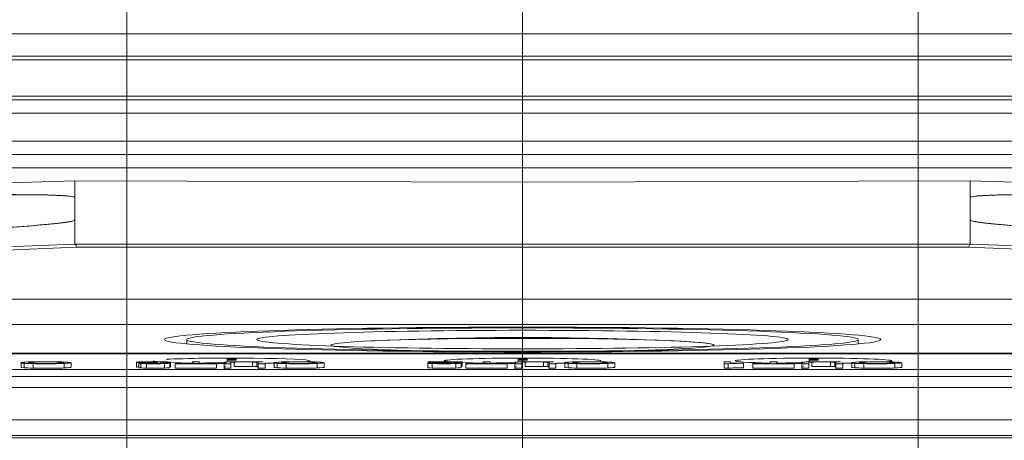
# Model space of a CAD drawing. Header units: millimetres. Extents: x 4 to 836, y 5 to 589.
# Tile 146 of 163: x 678 to 700, y 352 to 362. Entities that reach past the tile are written whole.
import ezdxf

# ---------------------------------------------------------------- set-up
doc = ezdxf.new("R2010")
doc.units = ezdxf.units.MM
doc.layers.add('1', color=7, linetype='Continuous', true_color=0xffffff)
doc.styles.add('ideas_simplex', font='simplex.shx')
doc.dimstyles.get("Standard").update_dxf_attribs({"dimtxt": 0.18, "dimasz": 0.18, "dimexe": 0.18, "dimexo": 0.0625, "dimgap": 0.09, "dimtad": 0, "dimtih": 1, "dimtoh": 1, "dimdec": 4, "dimzin": 0, "dimdsep": 46, "dimtxsty": 'Standard', "dimcen": 0.09, "dimadec": 0, "dimazin": 0, "dimtfac": 1, "dimtdec": 4, "dimtofl": 0, "dimtmove": 0, "dimatfit": 3, "dimfxl": 1, "dimtolj": 1, "dimtzin": 0, "dimarcsym": 0})

# ---------------------------------------------------------------- blocks, each defined once
blk = doc.blocks.new('_U0')
at = {"layer": '1', "color": 27, "lineweight": 13}
for p, q in [((692.58978, 322.531272), (733.359921, 387.302931)), ((733.359921, 387.302931), (735.359921, 387.302931))]:
    blk.add_line(p, q, dxfattribs=at)
at = {"layer": '1', "color": 27, "lineweight": 18}
for points in [[(698.87565, 332.517655), (700.026073, 335.338352), (700.921432, 334.774779)], [(696.585037, 328.878549), (695.434614, 326.057851), (694.539254, 326.621425)]]:
    blk.add_solid(points, dxfattribs=at)
at = {"layer": '1', "color": 87, "linetype": 'Continuous', "lineweight": 25, "char_height": 3, "attachment_point": 7, "line_spacing_factor": 1.204819, "style": 'ideas_simplex'}
for s, insert in [('\\W0.5945;4 N°5 {\\Fgdt;x}6', (740.588921, 384.937931)), ('\\W0.9188;M', (737.018921, 384.937931))]:
    blk.add_mtext(s, dxfattribs=dict(at, insert=insert))
blk = doc.blocks.new('_U6')
at = {"layer": '1', "color": 152, "lineweight": 13}
for p, q in [((707.915586, 361.359343), (604.33873, 361.359343)), ((696.641509, 245.904525), (604.338729, 245.904525))]:
    blk.add_line(p, q, dxfattribs=at)
at = {"layer": '1', "color": 27, "lineweight": 13}
blk.add_line((606.338729, 245.904525), (606.33873, 361.359343), dxfattribs=at)
at = {"layer": '1', "color": 87, "lineweight": 25}
for p, q in [((604.83873, 310.734434), (599.21373, 310.734434)), ((599.21373, 310.734434), (599.21373, 309.234434)), ((604.83873, 309.234434), (604.83873, 310.734434)), ((599.21373, 298.029434), (599.21373, 296.529434)), ((604.83873, 296.529434), (604.83873, 298.029434)), ((599.21373, 296.529434), (604.83873, 296.529434))]:
    blk.add_line(p, q, dxfattribs=at)
at = {"layer": '1', "color": 27, "lineweight": 18}
for points in [[(606.33873, 361.359343), (606.86771, 358.359345), (605.809749, 358.359341)], [(606.338729, 245.904525), (605.809749, 248.904523), (606.86771, 248.904527)]]:
    blk.add_solid(points, dxfattribs=at)
at = {"layer": '1', "color": 87, "linetype": 'Continuous', "lineweight": 25, "char_height": 3, "attachment_point": 7, "rotation": 90, "line_spacing_factor": 1.204819, "style": 'ideas_simplex'}
for s, insert in [('\\W1.1692;115,5', (597.37273, 296.491934)), ('\\W1.2097;4.55', (604.68523, 297.976934))]:
    blk.add_mtext(s, dxfattribs=dict(at, insert=insert))
blk = doc.blocks.new('_U8')
at = {"layer": '1', "color": 87, "lineweight": 25}
for p, q in [((783.434647, 346.409442), (777.809647, 346.409442)), ((777.809647, 346.409442), (777.809647, 344.909442)), ((783.434647, 344.909442), (783.434647, 346.409442)), ((777.809647, 333.704442), (777.809647, 332.204442)), ((783.434647, 332.204442), (783.434647, 333.704442)), ((777.809647, 332.204442), (783.434647, 332.204442))]:
    blk.add_line(p, q, dxfattribs=at)
at = {"layer": '1', "color": 27, "lineweight": 13}
blk.add_line((784.934647, 313.020432), (784.934647, 346.409442), dxfattribs=at)
at = {"layer": '1', "color": 152, "lineweight": 13}
for p, q in [((700.230343, 330.698102), (786.934647, 330.698102)), ((700.230343, 313.020432), (786.934647, 313.020432))]:
    blk.add_line(p, q, dxfattribs=at)
at = {"layer": '1', "color": 27, "lineweight": 18}
for points in [[(784.934647, 330.698102), (785.463627, 327.698104), (784.405666, 327.6981)], [(784.934647, 313.020432), (784.405666, 316.02043), (785.463627, 316.020434)]]:
    blk.add_solid(points, dxfattribs=at)
at = {"layer": '1', "color": 87, "linetype": 'Continuous', "lineweight": 25, "char_height": 3, "attachment_point": 7, "rotation": 90, "line_spacing_factor": 1.204819, "style": 'ideas_simplex'}
for s, insert in [('\\W1.2097;17,7', (775.968647, 333.651942)), ('\\W1.2097;.696', (783.281147, 333.651942))]:
    blk.add_mtext(s, dxfattribs=dict(at, insert=insert))
blk = doc.blocks.new('_U10')
at = {"layer": '1', "color": 87, "lineweight": 25}
for p, q in [((662.54195, 381.752379), (661.04195, 381.752379)), ((661.04195, 381.752379), (661.04195, 376.127379)), ((675.24695, 381.752379), (673.74695, 381.752379)), ((675.24695, 376.127379), (675.24695, 381.752379)), ((661.04195, 376.127379), (662.54195, 376.127379)), ((673.74695, 376.127379), (675.24695, 376.127379))]:
    blk.add_line(p, q, dxfattribs=at)
at = {"layer": '1', "color": 152, "lineweight": 13}
for p, q in [((680.052674, 333.198102), (680.052674, 376.627379)), ((697.730343, 333.198102), (697.730343, 376.627379))]:
    blk.add_line(p, q, dxfattribs=at)
at = {"layer": '1', "color": 27, "lineweight": 13}
blk.add_line((697.730343, 374.627379), (661.04195, 374.627379), dxfattribs=at)
at = {"layer": '1', "color": 27, "lineweight": 18}
for points in [[(680.052674, 374.627379), (683.052672, 375.15636), (683.052676, 374.098398)], [(697.730343, 374.627379), (694.730345, 374.098398), (694.730341, 375.15636)]]:
    blk.add_solid(points, dxfattribs=at)
at = {"layer": '1', "color": 87, "linetype": 'Continuous', "lineweight": 25, "char_height": 3, "attachment_point": 7, "line_spacing_factor": 1.204819, "style": 'ideas_simplex'}
for s, insert in [('\\W1.2097;17,7', (662.51345, 383.887379)), ('\\W1.2097;.696', (662.51345, 376.574879))]:
    blk.add_mtext(s, dxfattribs=dict(at, insert=insert))

msp = doc.modelspace()

# ---------------------------------------------------------------- linework, layer by layer
at = {"layer": '1', "color": 152, "linetype": 'Continuous', "lineweight": 13}
msp.add_line((688.892, 324.359), (688.892, 395.661), dxfattribs=at)
at = {"layer": '1', "color": 18, "linetype": 'Continuous', "lineweight": 18}
for p, q in [((706.392, 360.778), (671.392, 360.778)), ((671.392, 359.968), (706.392, 359.968))]:
    msp.add_line(p, q, dxfattribs=at)
at = {"layer": '1', "color": 143, "linetype": 'Continuous', "lineweight": 13}
for p, q in [((640.18, 359.882), (737.603, 359.882)), ((737.603, 359.583), (640.18, 359.583)), ((645.534, 358.959), (732.249, 358.959))]:
    msp.add_line(p, q, dxfattribs=at)
at = {"layer": '1', "color": 143, "linetype": 'Continuous', "lineweight": 18}
msp.add_line((732.249, 358.659), (645.534, 358.659), dxfattribs=at)
at = {"layer": '1', "color": 9, "linetype": 'Continuous', "lineweight": 18}
for p, q in [((652.892, 358.359), (688.892, 358.359)), ((724.892, 358.359), (688.892, 358.359)), ((659.147, 357.441), (678.892, 358.07)), ((688.892, 358.04), (678.892, 358.07)), ((678.892, 358.07), (678.892, 357.698)), ((688.892, 358.04), (698.892, 358.07)), ((718.636, 357.441), (698.892, 358.07)), ((698.892, 358.07), (698.892, 357.698)), ((678.892, 357.698), (678.892, 357.195)), ((698.892, 357.195), (698.892, 357.698)), ((678.892, 357.195), (678.892, 356.657)), ((698.892, 357.195), (698.892, 356.657)), ((713.711, 355.426), (664.072, 355.426))]:
    msp.add_line(p, q, dxfattribs=at)
at = {"layer": '1', "color": 9, "linetype": 'Continuous', "lineweight": 13}
for p, q in [((662.797, 356.013), (678.892, 356.657)), ((678.926, 356.585), (663.031, 355.949)), ((678.892, 356.656), (698.891, 356.656)), ((698.857, 356.585), (678.926, 356.585)), ((714.752, 355.949), (698.857, 356.585)), ((698.892, 356.657), (714.986, 356.013))]:
    msp.add_line(p, q, dxfattribs=at)
at = {"layer": '1', "color": 252, "linetype": 'Continuous', "lineweight": 18}
for p, q in [((664.642, 354.859), (713.141, 354.859)), ((674.339, 354.215), (703.444, 354.215)), ((703.36, 354.198), (674.423, 354.198))]:
    msp.add_line(p, q, dxfattribs=at)
at = {"layer": '1', "color": 2, "linetype": 'Continuous', "lineweight": 18}
for p, q in [((681.392, 354.52), (681.392, 354.423)), ((696.392, 354.423), (696.392, 354.52))]:
    msp.add_line(p, q, dxfattribs=at)
at = {"layer": '1', "color": 7, "linetype": 'Continuous', "lineweight": 18}
for p, q in [((677.69, 354.015), (677.69, 353.89)), ((677.758, 353.99), (677.758, 353.89)), ((677.956, 353.982), (677.956, 353.882)), ((678.806, 354.003), (678.806, 353.903)), ((680.264, 354.024), (680.264, 353.899)), ((680.322, 354.004), (680.322, 353.879)), ((680.486, 354.018), (680.486, 353.989)), ((680.487, 353.981), (680.487, 353.881)), ((680.885, 354.012), (680.885, 353.992)), ((681.014, 353.991), (681.014, 353.891)), ((681.028, 354.013), (681.028, 353.913)), ((681.129, 353.98), (681.129, 353.88)), ((681.67, 353.999), (681.67, 353.995)), ((682.054, 353.985), (682.054, 353.982)), ((682.054, 353.982), (682.054, 353.985)), ((682.054, 353.882), (682.054, 353.982)), ((682.224, 353.867), (682.224, 353.993)), ((682.292, 354.084), (682.292, 354.056)), ((682.492, 354.084), (682.292, 354.084)), ((682.292, 354.056), (682.492, 354.056)), ((682.292, 354.056), (682.292, 354.018)), ((682.492, 354.056), (682.492, 354.084)), ((682.862, 354.018), (682.862, 353.918)), ((682.987, 353.868), (682.987, 353.993)), ((683.141, 353.877), (683.141, 354.001)), ((683.343, 354.015), (683.343, 353.89)), ((683.411, 353.99), (683.411, 353.89)), ((683.609, 353.982), (683.609, 353.882)), ((684.459, 354.003), (684.459, 353.903)), ((686.774, 354.005), (686.774, 353.88)), ((687.433, 354.015), (687.433, 353.993)), ((687.517, 353.993), (687.517, 353.893)), ((687.527, 354.02), (687.527, 353.921)), ((687.544, 353.924), (687.544, 354.024)), ((687.626, 353.98), (687.626, 353.88)), ((688.166, 353.999), (688.166, 353.995)), ((688.55, 353.985), (688.55, 353.982)), ((688.55, 353.982), (688.55, 353.985)), ((688.55, 353.882), (688.55, 353.982)), ((688.72, 353.867), (688.72, 353.993)), ((688.992, 354.084), (688.792, 354.084)), ((688.792, 354.084), (688.792, 354.056)), ((688.792, 354.056), (688.992, 354.056)), ((688.792, 354.056), (688.792, 354.018)), ((688.992, 354.056), (688.992, 354.084)), ((689.358, 354.018), (689.358, 353.918)), ((689.483, 353.868), (689.483, 353.993)), ((689.637, 353.877), (689.637, 354.001)), ((689.839, 354.015), (689.839, 353.89)), ((689.907, 353.99), (689.907, 353.89)), ((690.105, 353.982), (690.105, 353.882)), ((690.955, 354.003), (690.955, 353.903)), ((693.396, 354.024), (693.396, 353.924)), ((693.54, 354.024), (693.396, 354.024)), ((693.396, 354.024), (693.396, 353.98)), ((693.396, 353.98), (693.485, 353.98)), ((693.396, 353.924), (693.396, 353.88)), ((693.396, 353.88), (693.396, 353.924)), ((693.485, 353.98), (693.485, 353.88)), ((693.54, 353.99), (693.54, 354.024)), ((693.824, 353.991), (693.824, 353.996)), ((693.824, 353.991), (693.824, 353.891)), ((694.036, 353.98), (694.036, 353.88)), ((694.577, 353.999), (694.577, 353.995)), ((694.961, 353.985), (694.961, 353.982)), ((694.961, 353.982), (694.961, 353.985)), ((694.961, 353.882), (694.961, 353.982)), ((695.13, 353.867), (695.13, 353.993)), ((695.492, 354.084), (695.292, 354.084)), ((695.292, 354.084), (695.292, 354.056)), ((695.292, 354.056), (695.292, 354.022)), ((695.292, 354.056), (695.492, 354.056)), ((695.492, 354.056), (695.492, 354.084)), ((695.769, 354.018), (695.769, 353.918)), ((695.894, 353.868), (695.894, 353.993)), ((696.048, 353.877), (696.048, 354.001)), ((696.25, 354.015), (696.25, 353.89)), ((696.318, 353.99), (696.318, 353.89)), ((696.516, 353.982), (696.516, 353.882)), ((697.366, 354.003), (697.366, 353.903)), ((687.527, 353.921), (687.518, 353.92)), ((693.396, 353.88), (693.485, 353.88))]:
    msp.add_line(p, q, dxfattribs=at)
at = {"layer": '1', "color": 7, "linetype": 'Continuous', "lineweight": 13}
for p, q in [((677.962, 354.015), (677.962, 353.989)), ((678.65, 353.985), (678.65, 353.886)), ((680.322, 354.004), (680.322, 354.004)), ((680.364, 353.986), (680.364, 353.886)), ((680.801, 354.019), (680.801, 353.986)), ((680.895, 353.983), (680.895, 353.883)), ((682.054, 353.985), (682.054, 353.985)), ((682.451, 354.017), (682.451, 353.917)), ((682.959, 354.014), (682.959, 353.914)), ((683.615, 354.015), (683.615, 353.989)), ((684.303, 353.985), (684.303, 353.886)), ((686.772, 354.019), (686.772, 354.022)), ((686.872, 353.983), (686.872, 353.883)), ((687.403, 353.983), (687.403, 353.883)), ((688.55, 353.985), (688.55, 353.985)), ((688.947, 354.017), (688.947, 353.917)), ((689.455, 354.014), (689.455, 353.914)), ((690.111, 354.015), (690.111, 353.989)), ((690.799, 353.985), (690.799, 353.886)), ((694.961, 353.985), (694.961, 353.985)), ((695.357, 354.017), (695.357, 353.917)), ((695.866, 354.014), (695.866, 353.914)), ((696.522, 354.015), (696.522, 353.989)), ((697.21, 353.985), (697.21, 353.886))]:
    msp.add_line(p, q, dxfattribs=at)
at = {"layer": '1', "color": 27, "linetype": 'Continuous', "lineweight": 18}
msp.add_line((712.878, 353.85), (664.905, 353.85), dxfattribs=at)
at = {"layer": '1', "color": 27, "linetype": 'Continuous', "lineweight": 13}
for p, q in [((675.601, 353.697), (702.182, 353.697)), ((702.182, 353.449), (675.601, 353.449)), ((676.112, 352.728), (701.671, 352.728)), ((676.083, 352.319), (701.7, 352.319)), ((701.671, 352.376), (676.112, 352.376))]:
    msp.add_line(p, q, dxfattribs=at)
at = {"layer": '1', "color": 2, "linetype": 'Continuous', "lineweight": 18}
for start, end in [(90, 92.58807), (87.41193, 90)]:
    msp.add_arc((688.892, 279.566), 75, start, end, dxfattribs=at)
at = {"layer": '1', "color": 9, "linetype": 'Continuous', "lineweight": 18}
for centre, major_axis, ratio, start_param, end_param in [((674.392, 357.54), (-4.5, -0.157), 0.034878, 3.140372, 4.536636), ((674.592, 357.546), (-4.3, -0.15), 0.034878, 3.140372, 4.536636), ((703.392, 357.54), (-4.5, 0.157), 0.034878, 4.888142, 6.284406), ((703.192, 357.546), (-4.3, 0.15), 0.034878, 4.888142, 6.284406), ((674.392, 357.038), (-4.5, -0.157), 0.034878, 1.918642, 3.140372), ((674.592, 357.047), (-4.3, -0.15), 0.034878, 1.918642, 3.140372), ((703.192, 357.047), (-4.3, 0.15), 0.034878, 0.00122, 1.222951), ((703.392, 357.038), (-4.5, 0.157), 0.034878, 0.00122, 1.222951), ((736.355, 356.947), (-57.463, -0.291), 0.001229, 6.283179, 6.285695), ((678.926, 354.658), (-0.04, 2), 0.071515, 6.010811, 6.24685), ((698.857, 354.658), (-0.04, -2), 0.071515, 3.177928, 3.413967), ((641.521, 356.947), (-57.37, 0.29), 0.00123, 3.139081, 3.141599)]:
    msp.add_ellipse(centre, major_axis=major_axis, ratio=ratio, start_param=start_param, end_param=end_param, dxfattribs=at)
at = {"layer": '1', "color": 252, "linetype": 'Continuous', "lineweight": 18}
msp.add_ellipse((688.892, 354.52), major_axis=(-8, 0), ratio=0.034899, dxfattribs=at)
at = {"layer": '1', "color": 2, "linetype": 'Continuous', "lineweight": 18}
for major_axis in [(7.5, 0), (5.937, 0)]:
    msp.add_ellipse((688.892, 354.52), major_axis=major_axis, ratio=0.034899, dxfattribs=at)
at = {"layer": '1', "color": 2, "linetype": 'Continuous', "lineweight": 13}
for start_param, end_param in [(3.141593, 6.283185), (0, 3.051125)]:
    msp.add_ellipse((688.892, 354.398), major_axis=(-4.279, 0), ratio=0.034899, start_param=start_param, end_param=end_param, dxfattribs=at)
at = {"layer": '1', "color": 2, "linetype": 'Continuous', "lineweight": 18}
for end_param in [3.799167, 3.069827]:
    msp.add_ellipse((688.892, 354.398), major_axis=(-4.279, 0), ratio=0.034899, start_param=3.051125, end_param=end_param, dxfattribs=at)
at = {"layer": '1', "color": 252, "linetype": 'Continuous', "lineweight": 18}
for centre, start_param, end_param in [((682.392, 354.045), 0, 0.370806), ((682.392, 354.045), 3.141593, 5.703856), ((682.392, 354.045), 0.6777, 1.474683), ((682.392, 354.045), 2.016804, 2.158765), ((682.392, 354.045), 2.779819, 3.141593), ((688.892, 354.045), 3.141593, 6.283185), ((688.892, 354.045), 0, 0.359614), ((688.892, 354.045), 0.691543, 1.472523), ((688.892, 354.045), 2.01111, 2.155918), ((695.392, 354.045), 3.141593, 6.283185), ((695.392, 354.045), 0, 0.973992), ((695.392, 354.045), 1.075505, 1.42108), ((695.392, 354.045), 1.960747, 2.089748), ((695.392, 354.045), 2.762147, 3.141593)]:
    msp.add_ellipse(centre, major_axis=(-1.75, 0), ratio=0.034899, start_param=start_param, end_param=end_param, dxfattribs=at)
at = {"layer": '1', "color": 30, "linetype": 'Continuous', "lineweight": 18}
for centre, start_param, end_param in [((682.392, 353.945), 1.648311, 2.038752), ((682.392, 353.945), 0.997412, 1.076345), ((688.892, 353.945), 1.665, 2.041403), ((688.892, 353.945), 0.997412, 1.085769), ((695.392, 353.945), 1.72204, 2.105118), ((695.392, 353.945), 0.997412, 1.158713)]:
    msp.add_ellipse(centre, major_axis=(1.6, 0), ratio=0.034899, start_param=start_param, end_param=end_param, dxfattribs=at)
at = {"layer": '1', "color": 7, "linetype": 'Continuous', "lineweight": 18}
for centre, major_axis, start_param, end_param in [((694.186, 353.966), (0.807, 0), 2.03578, 2.622704), ((694.206, 353.964), (-0.985, 0), 5.110589, 5.455533), ((694.186, 353.866), (0.807, 0), 2.03578, 2.622704)]:
    msp.add_ellipse(centre, major_axis=major_axis, ratio=0.034899, start_param=start_param, end_param=end_param, dxfattribs=at)
at = {"layer": '1', "color": 143, "linetype": 'Continuous', "lineweight": 18}
msp.add_open_spline([(669.697, 360.859), (708.086, 360.859)], degree=1, dxfattribs=at)
at = {"layer": '1', "color": 7, "linetype": 'Continuous', "lineweight": 18}
for points, knots in [([(677.758, 353.99), (677.713, 353.994), (677.69, 353.998), (677.69, 354.007), (677.714, 354.011), (677.761, 354.014)], [0, 0, 0, 0, 0.5, 0.5, 1, 1, 1, 1]), ([(678.65, 353.985), (678.546, 353.981), (678.412, 353.979), (678.247, 353.979), (678.139, 353.979), (678.042, 353.98), (677.956, 353.982)], [0, 0, 0, 0, 0.5, 0.5, 0.5, 1, 1, 1, 1]), ([(678.533, 354.015), (678.457, 354.018), (678.363, 354.02), (678.249, 354.02), (678.132, 354.02), (678.037, 354.018), (677.962, 354.015)], [0, 0, 0, 0, 0.5, 0.5, 0.5, 1, 1, 1, 1]), ([(677.964, 354.022), (678.052, 354.024), (678.146, 354.025), (678.248, 354.025), (678.358, 354.025), (678.456, 354.024), (678.542, 354.022)], [0, 0, 0, 0, 0.5, 0.5, 0.5, 1, 1, 1, 1]), ([(678.038, 353.986), (678.1, 353.985), (678.169, 353.984), (678.246, 353.984), (678.356, 353.984), (678.45, 353.986), (678.528, 353.989)], [0, 0, 0, 0, 0.5, 0.5, 0.5, 1, 1, 1, 1]), ([(680.322, 354.004), (680.283, 354.006), (680.264, 354.008), (680.264, 354.015), (680.301, 354.018), (680.376, 354.021)], [0, 0, 0, 0, 0.5, 0.5, 1, 1, 1, 1]), ([(680.364, 353.986), (680.336, 353.987), (680.322, 353.989), (680.322, 353.993), (680.335, 353.995), (680.362, 353.997)], [0, 0, 0, 0, 0.5, 0.5, 1, 1, 1, 1]), ([(680.376, 354.021), (680.45, 354.024), (680.544, 354.025), (680.658, 354.025), (680.76, 354.025), (680.845, 354.024), (680.913, 354.022)], [0, 0, 0, 0, 0.5, 0.5, 0.5, 1, 1, 1, 1]), ([(680.486, 354.018), (680.44, 354.016), (680.416, 354.014), (680.416, 354.009), (680.438, 354.007), (680.481, 354.005)], [0, 0, 0, 0, 0.5, 0.5, 1, 1, 1, 1]), ([(680.542, 353.997), (680.493, 353.996), (680.469, 353.994), (680.469, 353.989), (680.487, 353.988), (680.522, 353.986)], [0, 0, 0, 0, 0.5, 0.5, 1, 1, 1, 1]), ([(680.481, 354.005), (680.524, 354.004), (680.578, 354.003), (680.645, 354.003), (680.672, 354.003), (680.706, 354.003), (680.746, 354.003)], [0, 0, 0, 0, 0.5, 0.5, 0.5, 1, 1, 1, 1]), ([(680.801, 354.019), (680.762, 354.02), (680.714, 354.021), (680.657, 354.021), (680.589, 354.021), (680.532, 354.02), (680.486, 354.018)], [0, 0, 0, 0, 0.5, 0.5, 0.5, 1, 1, 1, 1]), ([(680.895, 353.983), (680.833, 353.981), (680.755, 353.98), (680.663, 353.98), (680.599, 353.98), (680.541, 353.98), (680.487, 353.981)], [0, 0, 0, 0, 0.5, 0.5, 0.5, 1, 1, 1, 1]), ([(680.522, 353.986), (680.558, 353.985), (680.604, 353.984), (680.716, 353.984), (680.762, 353.985), (680.799, 353.986)], [0, 0, 0, 0, 0.5, 0.5, 1, 1, 1, 1]), ([(680.73, 353.999), (680.72, 353.999), (680.713, 353.999), (680.707, 353.999), (680.646, 353.999), (680.591, 353.998), (680.542, 353.997)], [0, 0, 0, 0, 0.5, 0.5, 0.5, 1, 1, 1, 1]), ([(681.67, 354.024), (681.67, 354.024), (681.515, 354.024), (681.515, 354.024), (681.515, 354.024), (681.515, 353.985), (681.515, 353.985), (681.515, 353.985), (681.129, 353.985), (681.129, 353.985), (681.129, 353.985), (681.129, 353.98), (681.129, 353.98)], [0, 0, 0, 0, 0.25, 0.25, 0.25, 0.5, 0.5, 0.5, 0.75, 0.75, 0.75, 1, 1, 1, 1]), ([(682.054, 353.985), (682.054, 353.985), (681.67, 353.985), (681.67, 353.985), (681.67, 353.985), (681.67, 353.991), (681.67, 353.999)], [0, 0, 0, 0, 0.71486, 0.71486, 0.71486, 1, 1, 1, 1]), ([(682.264, 354.016), (682.237, 354.014), (682.224, 354.01), (682.224, 354.006), (682.224, 354.006), (682.224, 354.002), (682.224, 353.997)], [0, 0, 0, 0, 0.716533, 0.716533, 0.716533, 1, 1, 1, 1]), ([(682.378, 353.98), (682.378, 353.98), (682.378, 354.006), (682.378, 354.006), (682.378, 354.011), (682.402, 354.015), (682.451, 354.017)], [0, 0, 0, 0, 0.499922, 0.499922, 0.499922, 1, 1, 1, 1]), ([(682.948, 354.023), (682.879, 354.024), (682.789, 354.025), (682.68, 354.025), (682.567, 354.025), (682.477, 354.024), (682.407, 354.023)], [0, 0, 0, 0, 0.5, 0.5, 0.5, 1, 1, 1, 1]), ([(682.451, 354.017), (682.499, 354.019), (682.58, 354.02), (682.693, 354.02), (682.76, 354.02), (682.816, 354.019), (682.862, 354.018)], [0, 0, 0, 0, 0.5, 0.5, 0.5, 1, 1, 1, 1]), ([(683.411, 353.99), (683.366, 353.994), (683.343, 353.998), (683.343, 354.007), (683.367, 354.011), (683.414, 354.014)], [0, 0, 0, 0, 0.5, 0.5, 1, 1, 1, 1]), ([(684.303, 353.985), (684.199, 353.981), (684.065, 353.979), (683.9, 353.979), (683.792, 353.979), (683.695, 353.98), (683.609, 353.982)], [0, 0, 0, 0, 0.5, 0.5, 0.5, 1, 1, 1, 1]), ([(684.186, 354.015), (684.11, 354.018), (684.016, 354.02), (683.902, 354.02), (683.785, 354.02), (683.69, 354.018), (683.615, 354.015)], [0, 0, 0, 0, 0.5, 0.5, 0.5, 1, 1, 1, 1]), ([(683.617, 354.022), (683.705, 354.024), (683.799, 354.025), (683.901, 354.025), (684.011, 354.025), (684.109, 354.024), (684.195, 354.022)], [0, 0, 0, 0, 0.5, 0.5, 0.5, 1, 1, 1, 1]), ([(683.691, 353.987), (683.753, 353.985), (683.822, 353.984), (683.899, 353.984), (684.009, 353.984), (684.103, 353.986), (684.181, 353.989)], [0, 0, 0, 0, 0.5, 0.5, 0.5, 1, 1, 1, 1]), ([(686.772, 354.022), (686.772, 354.023), (686.772, 354.024), (686.772, 354.024), (686.772, 354.024), (687.544, 354.024), (687.544, 354.024)], [0, 0, 0, 0, 0.285216, 0.285216, 0.285216, 1, 1, 1, 1]), ([(686.872, 353.983), (686.807, 353.986), (686.774, 353.989), (686.774, 353.994), (686.783, 353.996), (686.803, 353.997)], [0, 0, 0, 0, 0.5, 0.5, 1, 1, 1, 1]), ([(687.403, 353.983), (687.337, 353.981), (687.249, 353.98), (687.026, 353.98), (686.937, 353.981), (686.872, 353.983)], [0, 0, 0, 0, 0.5, 0.5, 1, 1, 1, 1]), ([(686.988, 353.999), (686.943, 353.996), (686.921, 353.994), (686.921, 353.99), (686.942, 353.988), (686.982, 353.987)], [0, 0, 0, 0, 0.5, 0.5, 1, 1, 1, 1]), ([(686.982, 353.987), (687.023, 353.985), (687.076, 353.984), (687.141, 353.984), (687.21, 353.984), (687.265, 353.985), (687.306, 353.987)], [0, 0, 0, 0, 0.5, 0.5, 0.5, 1, 1, 1, 1]), ([(688.166, 354.024), (688.166, 354.024), (688.012, 354.024), (688.012, 354.024), (688.012, 354.024), (688.012, 353.985), (688.012, 353.985), (688.012, 353.985), (687.626, 353.985), (687.626, 353.985), (687.626, 353.985), (687.626, 353.98), (687.626, 353.98)], [0, 0, 0, 0, 0.25, 0.25, 0.25, 0.5, 0.5, 0.5, 0.75, 0.75, 0.75, 1, 1, 1, 1]), ([(688.55, 353.985), (688.55, 353.985), (688.166, 353.985), (688.166, 353.985), (688.166, 353.985), (688.166, 353.991), (688.166, 353.999)], [0, 0, 0, 0, 0.71486, 0.71486, 0.71486, 1, 1, 1, 1]), ([(688.76, 354.016), (688.733, 354.014), (688.72, 354.01), (688.72, 354.006), (688.72, 354.006), (688.72, 354.002), (688.72, 353.997)], [0, 0, 0, 0, 0.716533, 0.716533, 0.716533, 1, 1, 1, 1]), ([(688.875, 353.98), (688.875, 353.98), (688.875, 354.006), (688.875, 354.006), (688.875, 354.011), (688.899, 354.015), (688.947, 354.017)], [0, 0, 0, 0, 0.499922, 0.499922, 0.499922, 1, 1, 1, 1]), ([(689.444, 354.023), (689.375, 354.024), (689.285, 354.025), (689.176, 354.025), (689.064, 354.025), (688.973, 354.024), (688.904, 354.023)], [0, 0, 0, 0, 0.5, 0.5, 0.5, 1, 1, 1, 1]), ([(688.947, 354.017), (688.995, 354.019), (689.076, 354.02), (689.19, 354.02), (689.256, 354.02), (689.312, 354.019), (689.358, 354.018)], [0, 0, 0, 0, 0.5, 0.5, 0.5, 1, 1, 1, 1]), ([(689.907, 353.99), (689.862, 353.994), (689.839, 353.998), (689.839, 354.007), (689.863, 354.011), (689.911, 354.014)], [0, 0, 0, 0, 0.5, 0.5, 1, 1, 1, 1]), ([(690.799, 353.985), (690.695, 353.981), (690.561, 353.979), (690.396, 353.979), (690.289, 353.979), (690.191, 353.98), (690.105, 353.982)], [0, 0, 0, 0, 0.5, 0.5, 0.5, 1, 1, 1, 1]), ([(690.683, 354.015), (690.607, 354.018), (690.512, 354.02), (690.398, 354.02), (690.282, 354.02), (690.186, 354.018), (690.111, 354.015)], [0, 0, 0, 0, 0.5, 0.5, 0.5, 1, 1, 1, 1]), ([(690.114, 354.022), (690.201, 354.024), (690.296, 354.025), (690.397, 354.025), (690.507, 354.025), (690.605, 354.024), (690.691, 354.022)], [0, 0, 0, 0, 0.5, 0.5, 0.5, 1, 1, 1, 1]), ([(690.187, 353.986), (690.249, 353.985), (690.318, 353.984), (690.395, 353.984), (690.505, 353.984), (690.599, 353.986), (690.678, 353.989)], [0, 0, 0, 0, 0.5, 0.5, 0.5, 1, 1, 1, 1]), ([(694.577, 354.024), (694.577, 354.024), (694.422, 354.024), (694.422, 354.024), (694.422, 354.024), (694.422, 353.985), (694.422, 353.985), (694.422, 353.985), (694.036, 353.985), (694.036, 353.985), (694.036, 353.985), (694.036, 353.98), (694.036, 353.98)], [0, 0, 0, 0, 0.25, 0.25, 0.25, 0.5, 0.5, 0.5, 0.75, 0.75, 0.75, 1, 1, 1, 1]), ([(694.961, 353.985), (694.961, 353.985), (694.577, 353.985), (694.577, 353.985), (694.577, 353.985), (694.577, 353.991), (694.577, 353.999)], [0, 0, 0, 0, 0.71486, 0.71486, 0.71486, 1, 1, 1, 1]), ([(695.17, 354.016), (695.144, 354.014), (695.13, 354.01), (695.13, 354.006), (695.13, 354.006), (695.13, 353.985), (695.13, 353.981)], [0, 0, 0, 0, 0.525439, 0.525439, 0.525439, 1, 1, 1, 1]), ([(695.285, 353.98), (695.285, 353.98), (695.285, 354.006), (695.285, 354.006), (695.285, 354.011), (695.309, 354.015), (695.357, 354.017)], [0, 0, 0, 0, 0.499922, 0.499922, 0.499922, 1, 1, 1, 1]), ([(695.855, 354.023), (695.786, 354.024), (695.696, 354.025), (695.587, 354.025), (695.474, 354.025), (695.383, 354.024), (695.314, 354.023)], [0, 0, 0, 0, 0.5, 0.5, 0.5, 1, 1, 1, 1]), ([(695.357, 354.017), (695.406, 354.019), (695.487, 354.02), (695.6, 354.02), (695.667, 354.02), (695.723, 354.019), (695.769, 354.018)], [0, 0, 0, 0, 0.5, 0.5, 0.5, 1, 1, 1, 1]), ([(696.318, 353.99), (696.272, 353.994), (696.25, 353.998), (696.25, 354.007), (696.273, 354.011), (696.321, 354.014)], [0, 0, 0, 0, 0.5, 0.5, 1, 1, 1, 1]), ([(697.21, 353.985), (697.106, 353.981), (696.971, 353.979), (696.807, 353.979), (696.699, 353.979), (696.602, 353.98), (696.516, 353.982)], [0, 0, 0, 0, 0.5, 0.5, 0.5, 1, 1, 1, 1]), ([(697.093, 354.015), (697.017, 354.018), (696.922, 354.02), (696.808, 354.02), (696.692, 354.02), (696.597, 354.018), (696.522, 354.015)], [0, 0, 0, 0, 0.5, 0.5, 0.5, 1, 1, 1, 1]), ([(696.524, 354.022), (696.612, 354.024), (696.706, 354.025), (696.808, 354.025), (696.918, 354.025), (697.016, 354.024), (697.102, 354.022)], [0, 0, 0, 0, 0.5, 0.5, 0.5, 1, 1, 1, 1]), ([(696.598, 353.986), (696.66, 353.985), (696.729, 353.984), (696.806, 353.984), (696.915, 353.984), (697.009, 353.986), (697.088, 353.989)], [0, 0, 0, 0, 0.5, 0.5, 0.5, 1, 1, 1, 1]), ([(677.758, 353.89), (677.713, 353.894), (677.69, 353.898), (677.69, 353.902), (677.69, 353.902), (677.69, 353.902)], [0, 0, 0, 0, 0.996078, 0.996078, 1, 1, 1, 1]), ([(678.65, 353.886), (678.546, 353.881), (678.412, 353.879), (678.247, 353.879), (678.139, 353.879), (678.042, 353.88), (677.956, 353.882)], [0, 0, 0, 0, 0.5, 0.5, 0.5, 1, 1, 1, 1]), ([(680.322, 353.904), (680.283, 353.906), (680.264, 353.908), (680.264, 353.911), (680.264, 353.911), (680.264, 353.911)], [0, 0, 0, 0, 0.999126, 0.999126, 1, 1, 1, 1]), ([(680.364, 353.886), (680.336, 353.888), (680.322, 353.889), (680.322, 353.891), (680.322, 353.891), (680.322, 353.891)], [0, 0, 0, 0, 0.993233, 0.993233, 1, 1, 1, 1]), ([(680.895, 353.883), (680.833, 353.881), (680.755, 353.88), (680.663, 353.88), (680.599, 353.88), (680.541, 353.88), (680.487, 353.881)], [0, 0, 0, 0, 0.5, 0.5, 0.5, 1, 1, 1, 1]), ([(681.129, 353.88), (681.129, 353.88), (682.054, 353.88), (682.054, 353.88), (682.054, 353.88), (682.054, 353.881), (682.054, 353.882)], [0, 0, 0, 0, 0.706807, 0.706807, 0.706807, 1, 1, 1, 1]), ([(682.264, 353.916), (682.237, 353.914), (682.224, 353.91), (682.224, 353.906), (682.224, 353.906), (682.224, 353.88), (682.224, 353.88), (682.224, 353.88), (682.378, 353.88), (682.378, 353.88)], [0, 0, 0, 0, 0.333333, 0.333333, 0.333333, 0.666667, 0.666667, 0.666667, 1, 1, 1, 1]), ([(682.451, 353.917), (682.499, 353.919), (682.58, 353.92), (682.693, 353.92), (682.76, 353.92), (682.816, 353.919), (682.862, 353.918)], [0, 0, 0, 0, 0.5, 0.5, 0.5, 1, 1, 1, 1]), ([(682.959, 353.914), (682.978, 353.912), (682.987, 353.909), (682.987, 353.906), (682.987, 353.906), (682.987, 353.88), (682.987, 353.88), (682.987, 353.88), (683.141, 353.88), (683.141, 353.88), (683.141, 353.88), (683.141, 353.884), (683.141, 353.889)], [0, 0, 0, 0, 0.294217, 0.294217, 0.294217, 0.588433, 0.588433, 0.588433, 0.88265, 0.88265, 0.88265, 1, 1, 1, 1]), ([(683.411, 353.89), (683.366, 353.894), (683.343, 353.898), (683.343, 353.902), (683.343, 353.902), (683.343, 353.902)], [0, 0, 0, 0, 0.996078, 0.996078, 1, 1, 1, 1]), ([(684.303, 353.886), (684.199, 353.881), (684.065, 353.879), (683.9, 353.879), (683.792, 353.879), (683.695, 353.88), (683.609, 353.882)], [0, 0, 0, 0, 0.5, 0.5, 0.5, 1, 1, 1, 1]), ([(686.872, 353.883), (686.807, 353.886), (686.774, 353.889), (686.774, 353.892), (686.774, 353.892), (686.774, 353.892)], [0, 0, 0, 0, 0.997599, 0.997599, 1, 1, 1, 1]), ([(687.403, 353.883), (687.337, 353.881), (687.249, 353.88), (687.026, 353.88), (686.937, 353.881), (686.872, 353.883)], [0, 0, 0, 0, 0.5, 0.5, 1, 1, 1, 1]), ([(687.626, 353.88), (687.626, 353.88), (688.55, 353.88), (688.55, 353.88), (688.55, 353.88), (688.55, 353.881), (688.55, 353.882)], [0, 0, 0, 0, 0.706807, 0.706807, 0.706807, 1, 1, 1, 1]), ([(688.76, 353.916), (688.733, 353.914), (688.72, 353.91), (688.72, 353.906), (688.72, 353.906), (688.72, 353.88), (688.72, 353.88), (688.72, 353.88), (688.875, 353.88), (688.875, 353.88)], [0, 0, 0, 0, 0.333333, 0.333333, 0.333333, 0.666667, 0.666667, 0.666667, 1, 1, 1, 1]), ([(688.947, 353.917), (688.995, 353.919), (689.076, 353.92), (689.19, 353.92), (689.256, 353.92), (689.312, 353.919), (689.358, 353.918)], [0, 0, 0, 0, 0.5, 0.5, 0.5, 1, 1, 1, 1]), ([(689.455, 353.914), (689.474, 353.912), (689.483, 353.909), (689.483, 353.906), (689.483, 353.906), (689.483, 353.88), (689.483, 353.88), (689.483, 353.88), (689.637, 353.88), (689.637, 353.88), (689.637, 353.88), (689.637, 353.884), (689.637, 353.889)], [0, 0, 0, 0, 0.294217, 0.294217, 0.294217, 0.588433, 0.588433, 0.588433, 0.88265, 0.88265, 0.88265, 1, 1, 1, 1]), ([(689.907, 353.89), (689.862, 353.894), (689.839, 353.898), (689.839, 353.902), (689.839, 353.902), (689.839, 353.902)], [0, 0, 0, 0, 0.996078, 0.996078, 1, 1, 1, 1]), ([(690.799, 353.886), (690.695, 353.881), (690.561, 353.879), (690.396, 353.879), (690.289, 353.879), (690.191, 353.88), (690.105, 353.882)], [0, 0, 0, 0, 0.5, 0.5, 0.5, 1, 1, 1, 1]), ([(694.036, 353.88), (694.036, 353.88), (694.961, 353.88), (694.961, 353.88), (694.961, 353.88), (694.961, 353.881), (694.961, 353.882)], [0, 0, 0, 0, 0.706807, 0.706807, 0.706807, 1, 1, 1, 1]), ([(695.17, 353.916), (695.144, 353.914), (695.13, 353.91), (695.13, 353.906), (695.13, 353.906), (695.13, 353.88), (695.13, 353.88), (695.13, 353.88), (695.285, 353.88), (695.285, 353.88)], [0, 0, 0, 0, 0.333333, 0.333333, 0.333333, 0.666667, 0.666667, 0.666667, 1, 1, 1, 1]), ([(695.357, 353.917), (695.406, 353.919), (695.487, 353.92), (695.6, 353.92), (695.667, 353.92), (695.723, 353.919), (695.769, 353.918)], [0, 0, 0, 0, 0.5, 0.5, 0.5, 1, 1, 1, 1]), ([(695.866, 353.914), (695.884, 353.912), (695.894, 353.909), (695.894, 353.906), (695.894, 353.906), (695.894, 353.88), (695.894, 353.88), (695.894, 353.88), (696.048, 353.88), (696.048, 353.88), (696.048, 353.88), (696.048, 353.884), (696.048, 353.889)], [0, 0, 0, 0, 0.294217, 0.294217, 0.294217, 0.588433, 0.588433, 0.588433, 0.88265, 0.88265, 0.88265, 1, 1, 1, 1]), ([(696.318, 353.89), (696.272, 353.894), (696.25, 353.898), (696.25, 353.902), (696.25, 353.902), (696.25, 353.902)], [0, 0, 0, 0, 0.996078, 0.996078, 1, 1, 1, 1]), ([(697.21, 353.886), (697.106, 353.881), (696.971, 353.879), (696.807, 353.879), (696.699, 353.879), (696.602, 353.88), (696.516, 353.882)], [0, 0, 0, 0, 0.5, 0.5, 0.5, 1, 1, 1, 1])]:
    msp.add_open_spline(points, degree=3, knots=knots, dxfattribs=at)
for points, degree in [([(677.956, 353.982), (677.869, 353.984), (677.803, 353.987), (677.758, 353.99)], 3), ([(677.761, 354.014), (677.809, 354.018), (677.877, 354.02), (677.964, 354.022)], 3), ([(677.849, 354.002), (677.849, 353.999), (677.865, 353.995), (677.897, 353.993)], 3), ([(677.962, 354.015), (677.92, 354.014), (677.889, 354.011), (677.871, 354.009)], 3), ([(677.897, 353.993), (677.929, 353.99), (677.976, 353.988), (678.038, 353.986)], 3), ([(678.528, 353.989), (678.607, 353.991), (678.647, 353.996), (678.647, 354.003)], 3), ([(678.647, 354.003), (678.647, 354.008), (678.609, 354.012), (678.533, 354.015)], 3), ([(678.542, 354.022), (678.629, 354.02), (678.694, 354.017), (678.739, 354.014)], 3), ([(678.806, 354.003), (678.806, 353.995), (678.754, 353.99), (678.65, 353.985)], 3), ([(678.739, 354.014), (678.783, 354.01), (678.806, 354.007), (678.806, 354.003)], 3), ([(680.482, 354), (680.413, 354.001), (680.36, 354.002), (680.322, 354.004)], 3), ([(680.362, 353.997), (680.389, 353.998), (680.429, 353.999), (680.482, 354)], 3), ([(680.487, 353.981), (680.434, 353.982), (680.393, 353.984), (680.364, 353.986)], 3), ([(680.746, 354.003), (680.746, 354.003), (680.73, 353.999), (680.73, 353.999)], 3), ([(680.799, 353.986), (680.836, 353.988), (680.86, 353.99), (680.871, 353.992)], 3), ([(680.885, 354.012), (680.869, 354.015), (680.841, 354.017), (680.801, 354.019)], 3), ([(680.871, 353.992), (680.871, 353.992), (681.014, 353.991), (681.014, 353.991)], 3), ([(681.028, 354.013), (681.028, 354.013), (680.885, 354.012), (680.885, 354.012)], 3), ([(681.014, 353.991), (680.997, 353.988), (680.957, 353.985), (680.895, 353.983)], 3), ([(680.913, 354.022), (680.98, 354.019), (681.019, 354.016), (681.028, 354.013)], 3), ([(682.407, 354.023), (682.338, 354.021), (682.29, 354.019), (682.264, 354.016)], 3), ([(682.378, 353.98), (682.378, 353.88)], 1), ([(682.862, 354.018), (682.908, 354.017), (682.94, 354.016), (682.959, 354.014)], 3), ([(683.097, 354.017), (683.067, 354.019), (683.018, 354.021), (682.948, 354.023)], 3), ([(682.987, 354.006), (682.987, 354.006), (682.987, 353.997), (682.987, 353.989)], 3), ([(683.609, 353.982), (683.522, 353.984), (683.456, 353.987), (683.411, 353.99)], 3), ([(683.414, 354.014), (683.462, 354.018), (683.53, 354.02), (683.617, 354.022)], 3), ([(683.502, 354.002), (683.502, 353.999), (683.518, 353.995), (683.55, 353.993)], 3), ([(683.615, 354.015), (683.573, 354.014), (683.542, 354.011), (683.524, 354.009)], 3), ([(683.55, 353.993), (683.582, 353.99), (683.629, 353.988), (683.691, 353.987)], 3), ([(684.181, 353.989), (684.26, 353.991), (684.3, 353.996), (684.3, 354.003)], 3), ([(684.3, 354.003), (684.3, 354.008), (684.262, 354.012), (684.186, 354.015)], 3), ([(684.195, 354.022), (684.282, 354.02), (684.347, 354.017), (684.392, 354.014)], 3), ([(684.459, 354.003), (684.459, 353.995), (684.407, 353.99), (684.303, 353.985)], 3), ([(684.392, 354.014), (684.436, 354.01), (684.459, 354.007), (684.459, 354.003)], 3), ([(687.345, 354.019), (687.345, 354.019), (686.772, 354.019), (686.772, 354.019)], 3), ([(686.803, 353.997), (686.822, 353.999), (686.854, 354.001), (686.898, 354.003)], 3), ([(686.898, 354.003), (686.942, 354.005), (687.016, 354.007), (687.119, 354.01)], 3), ([(687.245, 354.008), (687.118, 354.004), (687.033, 354.001), (686.988, 353.999)], 3), ([(687.119, 354.01), (687.205, 354.013), (687.26, 354.015), (687.284, 354.016)], 3), ([(687.433, 354.015), (687.389, 354.013), (687.327, 354.01), (687.245, 354.008)], 3), ([(687.284, 354.016), (687.309, 354.017), (687.329, 354.018), (687.345, 354.019)], 3), ([(687.306, 353.987), (687.348, 353.988), (687.369, 353.99), (687.369, 353.993)], 3), ([(687.369, 353.993), (687.369, 353.993), (687.517, 353.993), (687.517, 353.993)], 3), ([(687.517, 353.993), (687.507, 353.988), (687.469, 353.985), (687.403, 353.983)], 3), ([(687.527, 354.02), (687.507, 354.018), (687.476, 354.016), (687.433, 354.015)], 3), ([(687.544, 354.024), (687.544, 354.023), (687.538, 354.022), (687.527, 354.02)], 3), ([(687.544, 353.924), (687.544, 353.923), (687.538, 353.922), (687.527, 353.921)], 3), ([(688.904, 354.023), (688.834, 354.021), (688.787, 354.019), (688.76, 354.016)], 3), ([(688.875, 353.98), (688.875, 353.88)], 1), ([(689.358, 354.018), (689.404, 354.017), (689.436, 354.016), (689.455, 354.014)], 3), ([(689.593, 354.017), (689.563, 354.019), (689.514, 354.021), (689.444, 354.023)], 3), ([(689.483, 354.006), (689.483, 354.006), (689.483, 354), (689.483, 353.994)], 3), ([(690.105, 353.982), (690.018, 353.984), (689.953, 353.987), (689.907, 353.99)], 3), ([(689.911, 354.014), (689.959, 354.018), (690.026, 354.02), (690.114, 354.022)], 3), ([(689.998, 354.002), (689.998, 353.999), (690.014, 353.995), (690.046, 353.993)], 3), ([(690.111, 354.015), (690.069, 354.014), (690.039, 354.011), (690.02, 354.009)], 3), ([(690.046, 353.993), (690.079, 353.99), (690.126, 353.988), (690.187, 353.986)], 3), ([(690.678, 353.989), (690.756, 353.991), (690.796, 353.996), (690.796, 354.003)], 3), ([(690.796, 354.003), (690.796, 354.008), (690.758, 354.012), (690.683, 354.015)], 3), ([(690.691, 354.022), (690.778, 354.02), (690.844, 354.017), (690.888, 354.014)], 3), ([(690.955, 354.003), (690.955, 353.995), (690.903, 353.99), (690.799, 353.985)], 3), ([(690.888, 354.014), (690.933, 354.01), (690.955, 354.007), (690.955, 354.003)], 3), ([(695.314, 354.023), (695.245, 354.021), (695.197, 354.019), (695.17, 354.016)], 3), ([(695.285, 353.98), (695.285, 353.88)], 1), ([(695.769, 354.018), (695.814, 354.017), (695.847, 354.016), (695.866, 354.014)], 3), ([(696.004, 354.017), (695.974, 354.019), (695.924, 354.021), (695.855, 354.023)], 3), ([(695.894, 354.006), (695.894, 354.006), (695.894, 353.997), (695.894, 353.99)], 3), ([(696.516, 353.982), (696.429, 353.984), (696.363, 353.987), (696.318, 353.99)], 3), ([(696.321, 354.014), (696.369, 354.018), (696.437, 354.02), (696.524, 354.022)], 3), ([(696.409, 354.002), (696.409, 353.999), (696.425, 353.995), (696.457, 353.993)], 3), ([(696.522, 354.015), (696.48, 354.014), (696.449, 354.011), (696.431, 354.009)], 3), ([(696.457, 353.993), (696.489, 353.99), (696.536, 353.988), (696.598, 353.986)], 3), ([(697.088, 353.989), (697.167, 353.991), (697.206, 353.996), (697.206, 354.003)], 3), ([(697.206, 354.003), (697.206, 354.008), (697.169, 354.012), (697.093, 354.015)], 3), ([(697.102, 354.022), (697.189, 354.02), (697.254, 354.017), (697.299, 354.014)], 3), ([(697.366, 354.003), (697.366, 353.995), (697.314, 353.99), (697.21, 353.985)], 3), ([(697.299, 354.014), (697.343, 354.01), (697.366, 354.007), (697.366, 354.003)], 3), ([(677.956, 353.882), (677.869, 353.884), (677.803, 353.887), (677.758, 353.89)], 3), ([(678.806, 353.903), (678.806, 353.895), (678.754, 353.89), (678.65, 353.886)], 3), ([(680.487, 353.881), (680.434, 353.883), (680.393, 353.884), (680.364, 353.886)], 3), ([(681.014, 353.891), (680.997, 353.888), (680.957, 353.885), (680.895, 353.883)], 3), ([(682.862, 353.918), (682.908, 353.917), (682.94, 353.916), (682.959, 353.914)], 3), ([(683.609, 353.882), (683.522, 353.884), (683.456, 353.887), (683.411, 353.89)], 3), ([(684.459, 353.903), (684.459, 353.895), (684.407, 353.89), (684.303, 353.886)], 3), ([(687.517, 353.893), (687.507, 353.889), (687.469, 353.885), (687.403, 353.883)], 3), ([(689.358, 353.918), (689.404, 353.917), (689.436, 353.916), (689.455, 353.914)], 3), ([(690.105, 353.882), (690.018, 353.884), (689.953, 353.887), (689.907, 353.89)], 3), ([(690.955, 353.903), (690.955, 353.895), (690.903, 353.89), (690.799, 353.886)], 3), ([(695.769, 353.918), (695.814, 353.917), (695.847, 353.916), (695.866, 353.914)], 3), ([(696.516, 353.882), (696.429, 353.884), (696.363, 353.887), (696.318, 353.89)], 3), ([(697.366, 353.903), (697.366, 353.895), (697.314, 353.89), (697.21, 353.886)], 3)]:
    msp.add_open_spline(points, degree=degree, dxfattribs=at)
at = {"layer": '1', "color": 7, "linetype": 'Continuous', "lineweight": 13}
for points, knots in [([(681.129, 353.98), (681.129, 353.98), (682.054, 353.98), (682.054, 353.98), (682.054, 353.98), (682.054, 353.981), (682.054, 353.982)], [0, 0, 0, 0, 0.706807, 0.706807, 0.706807, 1, 1, 1, 1]), ([(682.224, 353.98), (682.224, 353.98), (682.224, 353.98), (682.224, 353.98), (682.224, 353.98), (682.378, 353.98), (682.378, 353.98)], [0, 0, 0, 0, 0.000031, 0.000031, 0.000031, 1, 1, 1, 1]), ([(682.959, 354.014), (682.978, 354.012), (682.987, 354.009), (682.987, 354.006), (682.987, 354.006), (682.987, 354.006)], [0, 0, 0, 0, 0.999922, 0.999922, 1, 1, 1, 1]), ([(682.987, 353.98), (682.988, 353.98), (683.141, 353.98), (683.141, 353.98), (683.141, 353.98), (683.141, 353.984), (683.141, 353.989)], [0, 0, 0, 0, 0.714485, 0.714485, 0.714485, 1, 1, 1, 1]), ([(687.626, 353.98), (687.626, 353.98), (688.55, 353.98), (688.55, 353.98), (688.55, 353.98), (688.55, 353.981), (688.55, 353.982)], [0, 0, 0, 0, 0.706807, 0.706807, 0.706807, 1, 1, 1, 1]), ([(688.72, 353.98), (688.72, 353.98), (688.72, 353.98), (688.72, 353.98), (688.72, 353.98), (688.875, 353.98), (688.875, 353.98)], [0, 0, 0, 0, 0.000031, 0.000031, 0.000031, 1, 1, 1, 1]), ([(689.455, 354.014), (689.474, 354.012), (689.483, 354.009), (689.483, 354.006), (689.483, 354.006), (689.483, 354.006)], [0, 0, 0, 0, 0.999922, 0.999922, 1, 1, 1, 1]), ([(689.483, 353.98), (689.484, 353.98), (689.637, 353.98), (689.637, 353.98), (689.637, 353.98), (689.637, 353.984), (689.637, 353.989)], [0, 0, 0, 0, 0.714485, 0.714485, 0.714485, 1, 1, 1, 1]), ([(694.036, 353.98), (694.036, 353.98), (694.961, 353.98), (694.961, 353.98), (694.961, 353.98), (694.961, 353.981), (694.961, 353.982)], [0, 0, 0, 0, 0.706807, 0.706807, 0.706807, 1, 1, 1, 1]), ([(695.13, 353.98), (695.13, 353.98), (695.13, 353.98), (695.13, 353.98), (695.13, 353.98), (695.285, 353.98), (695.285, 353.98)], [0, 0, 0, 0, 0.000031, 0.000031, 0.000031, 1, 1, 1, 1]), ([(695.866, 354.014), (695.884, 354.012), (695.894, 354.009), (695.894, 354.006), (695.894, 354.006), (695.894, 354.006)], [0, 0, 0, 0, 0.999922, 0.999922, 1, 1, 1, 1]), ([(695.894, 353.98), (695.895, 353.98), (696.048, 353.98), (696.048, 353.98), (696.048, 353.98), (696.048, 353.984), (696.048, 353.989)], [0, 0, 0, 0, 0.714485, 0.714485, 0.714485, 1, 1, 1, 1])]:
    msp.add_open_spline(points, degree=3, knots=knots, dxfattribs=at)
for points in [[(681.67, 353.999), (681.67, 354.01), (681.67, 354.024), (681.67, 354.024)], [(688.166, 353.999), (688.166, 354.01), (688.166, 354.024), (688.166, 354.024)], [(694.577, 353.999), (694.577, 354.01), (694.577, 354.024), (694.577, 354.024)]]:
    msp.add_open_spline(points, degree=3, dxfattribs=at)

# ---------------------------------------------------------------- dimensions: what is measured, and where the dimension line sits
at = {"layer": '1', "color": 87, "linetype": 'Continuous', "lineweight": 25}
dim = msp.add_diameter_dim_2p(p1=(696.585, 328.879), p2=(698.876, 332.518), text='\\C87;M\\C87;4 N', dimstyle='Standard', override={"dimtxt": 3, "dimasz": 3, "dimexe": 2, "dimexo": 2.5, "dimgap": 1.5, "dimtih": 1, "dimtoh": 1, "dimdec": 2, "dimlfac": 1, "dimzin": 8, "dimdsep": 44, "dimlunit": 2, "dimpost": '', "dimtxsty": 'ideas_simplex', "dimsah": 1, "dimse1": 0, "dimse2": 0, "dimsd1": 0, "dimsd2": 0, "dimclrd": 27, "dimclre": 152, "dimclrt": 87, "dimtol": 0, "dimtm": -0.1, "dimtfac": 0.5, "dimtdec": 2, "dimtofl": 1, "dimtmove": 0, "dimatfit": 2, "dimtzin": 8, "dimlwd": 13, "dimlwe": 13}, dxfattribs=at)
dim.commit()
dim.dimension.update_dxf_attribs({"geometry": '_U0', "text_midpoint": (750.54, 387.303), "dimtype": 163})
dim = msp.add_linear_dim(base=(680.053, 374.627), p1=(697.73, 330.698), p2=(680.053, 330.698), text='<>\\P[\\C87;{\\H1.00x;\\Fsimplex.shx;.696\\Fsimplex.shx;}\\C87; ]', dimstyle='Standard', override={"dimtxt": 3, "dimasz": 3, "dimexe": 2, "dimexo": 2.5, "dimgap": 1.5, "dimtad": 1, "dimtih": 1, "dimtoh": 0, "dimdec": 1, "dimlfac": 1, "dimzin": 8, "dimdsep": 44, "dimlunit": 2, "dimtxsty": 'ideas_simplex', "dimsah": 1, "dimse1": 0, "dimse2": 0, "dimsd1": 0, "dimsd2": 0, "dimclrd": 27, "dimclre": 152, "dimclrt": 87, "dimtol": 0, "dimtm": -0.1, "dimtfac": 0.5, "dimtdec": 2, "dimtofl": 1, "dimtmove": 0, "dimtzin": 8, "dimlwd": 13, "dimlwe": 13}, dxfattribs=at)
dim.commit()
dim.dimension.update_dxf_attribs({"geometry": '_U10', "text_midpoint": (655.481, 374.627), "dimtype": 160})
for base, p1, p2, text, picture, middle in [((606.339, 245.905), (714.073, 361.359), (699.142, 245.905), '<>\\P[\\C87;{\\H1.00x;\\Fsimplex.shx;4.55\\Fsimplex.shx;}\\C87; ]', '_U6', (606.339, 303.632)), ((784.935, 313.02), (697.73, 330.698), (697.73, 313.02), '<>\\P[\\C87;{\\H1.00x;\\Fsimplex.shx;.696\\Fsimplex.shx;}\\C87; ]', '_U8', (784.935, 355.27))]:
    dim = msp.add_linear_dim(base=base, p1=p1, p2=p2, angle=90, text=text, dimstyle='Standard', override={"dimtxt": 3, "dimasz": 3, "dimexe": 2, "dimexo": 2.5, "dimgap": 1.5, "dimtad": 1, "dimtih": 0, "dimtoh": 0, "dimdec": 1, "dimlfac": 1, "dimzin": 8, "dimdsep": 44, "dimlunit": 2, "dimtxsty": 'ideas_simplex', "dimsah": 1, "dimse1": 0, "dimse2": 0, "dimsd1": 0, "dimsd2": 0, "dimclrd": 27, "dimclre": 152, "dimclrt": 87, "dimtol": 0, "dimtm": -0.1, "dimtfac": 0.5, "dimtdec": 2, "dimtofl": 1, "dimtmove": 0, "dimtzin": 8, "dimlwd": 13, "dimlwe": 13}, dxfattribs=at)
    dim.commit()
    dim.dimension.update_dxf_attribs({"geometry": picture, "text_midpoint": middle, "dimtype": 160})

doc.saveas('drawing.dxf')
